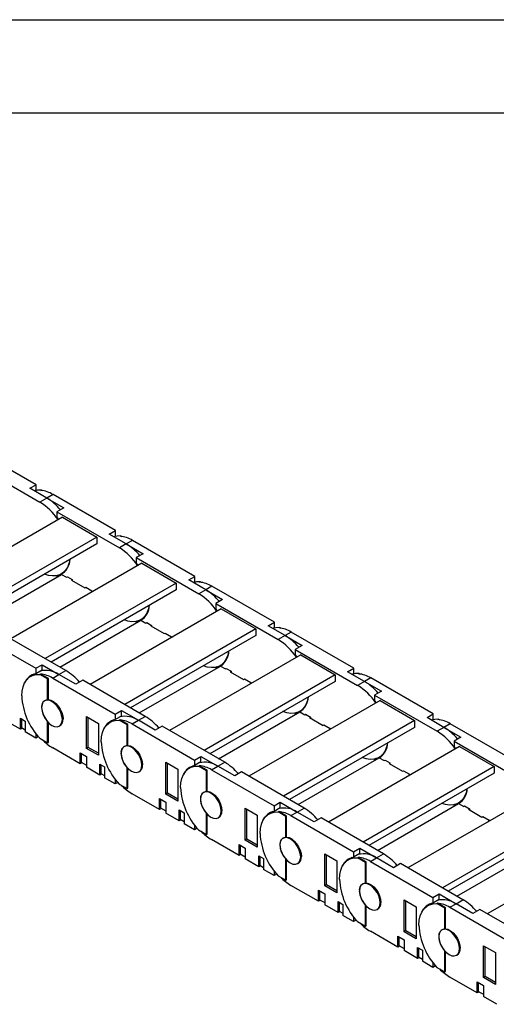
# Model space of a CAD drawing. Header units: inches. Extents: x 0 to 66, y 0 to 51.
# Tile 6 of 10: x 47 to 54.7, y 35.1 to 51. Entities that reach past the tile are written whole.
import ezdxf

# ---------------------------------------------------------------- set-up
doc = ezdxf.new("R2010")
doc.units = ezdxf.units.IN
doc.header["$LTSCALE"] = 6
doc.header["$MEASUREMENT"] = 0
doc.layers.add('TEXT', color=140, linetype='Continuous', lineweight=25)

msp = doc.modelspace()

# ---------------------------------------------------------------- linework, layer by layer
at = {"color": 7, "linetype": 'Continuous'}
msp.add_line((0.001, 51.001), (66.001, 51.001), dxfattribs=at)
for p, q in [((47.246, 43.502), (46.238, 44.084)), ((46.299, 43.804), (47.307, 43.222)), ((47.146, 43.444), (47.246, 43.502)), ((47.418, 43.287), (47.146, 43.444)), ((47.246, 43.413), (47.222, 43.4)), ((47.246, 43.413), (47.246, 43.502)), ((47.321, 43.41), (47.332, 43.417)), ((47.332, 43.417), (47.349, 43.407)), ((47.519, 43.344), (47.418, 43.287)), ((48.526, 42.763), (47.519, 43.344)), ((47.418, 43.287), (47.307, 43.222)), ((47.418, 43.287), (47.691, 43.129)), ((47.691, 43.129), (47.58, 43.065)), ((47.58, 43.065), (47.58, 42.976)), ((47.58, 43.065), (48.588, 42.483)), ((47.669, 42.978), (45.556, 41.758)), ((47.58, 42.976), (47.605, 42.941)), ((47.669, 42.978), (48.226, 42.657)), ((48.426, 42.705), (48.526, 42.763)), ((48.526, 42.674), (48.526, 42.763)), ((48.226, 42.657), (46.113, 41.437)), ((48.226, 42.657), (48.226, 42.547)), ((48.699, 42.547), (48.426, 42.705)), ((48.526, 42.674), (48.503, 42.66)), ((48.602, 42.671), (48.613, 42.677)), ((48.613, 42.677), (48.629, 42.668)), ((48.799, 42.605), (48.699, 42.547)), ((49.807, 42.023), (48.799, 42.605)), ((48.226, 42.547), (46.207, 41.382)), ((48.699, 42.547), (48.588, 42.483)), ((48.699, 42.547), (48.972, 42.39)), ((48.95, 42.239), (46.837, 41.019)), ((48.972, 42.39), (48.861, 42.326)), ((48.861, 42.326), (48.861, 42.237)), ((48.861, 42.326), (49.868, 41.744)), ((48.861, 42.237), (48.886, 42.202)), ((48.95, 42.239), (49.506, 41.917)), ((47.652, 42.063), (47.704, 42.093)), ((46.347, 41.302), (47.655, 42.057)), ((49.506, 41.917), (47.393, 40.698)), ((47.604, 42.042), (47.58, 42.028)), ((47.58, 42.028), (47.58, 42.014)), ((47.655, 42.057), (47.736, 42.01)), ((47.736, 42.01), (47.75, 42.018)), ((47.75, 42.018), (47.828, 41.973)), ((47.75, 42.018), (47.75, 42.018)), ((47.828, 41.973), (47.814, 41.965)), ((47.814, 41.965), (48.031, 41.84)), ((47.828, 41.973), (47.828, 41.957)), ((49.506, 41.917), (49.506, 41.808)), ((49.707, 41.966), (49.807, 42.023)), ((49.98, 41.808), (49.707, 41.966)), ((49.807, 41.935), (49.784, 41.921)), ((49.807, 41.935), (49.807, 42.023)), ((49.883, 41.932), (49.894, 41.938)), ((49.894, 41.938), (49.91, 41.929)), ((49.506, 41.808), (47.488, 40.643)), ((48.031, 41.84), (48.045, 41.848)), ((48.045, 41.848), (48.145, 41.79)), ((48.045, 41.848), (48.045, 41.848)), ((48.145, 41.79), (48.131, 41.782)), ((48.131, 41.782), (48.145, 41.774)), ((48.145, 41.79), (48.145, 41.774)), ((49.98, 41.808), (49.868, 41.744)), ((50.08, 41.866), (49.98, 41.808)), ((49.98, 41.808), (50.252, 41.651)), ((51.088, 41.284), (50.08, 41.866)), ((50.252, 41.651), (50.141, 41.586)), ((50.23, 41.499), (48.117, 40.28)), ((50.141, 41.586), (50.141, 41.498)), ((50.141, 41.586), (51.149, 41.004)), ((50.141, 41.498), (50.166, 41.462)), ((50.23, 41.499), (50.787, 41.178)), ((47.627, 40.562), (48.936, 41.318)), ((48.885, 41.303), (48.861, 41.289)), ((48.861, 41.289), (48.861, 41.274)), ((48.932, 41.324), (48.984, 41.354)), ((48.936, 41.318), (49.016, 41.271)), ((50.987, 41.226), (51.088, 41.284)), ((51.088, 41.195), (51.088, 41.284)), ((46.233, 41.123), (47.24, 40.542)), ((50.787, 41.178), (48.674, 39.958)), ((49.016, 41.271), (49.03, 41.279)), ((49.03, 41.279), (49.108, 41.234)), ((49.03, 41.279), (49.03, 41.279)), ((49.108, 41.234), (49.094, 41.226)), ((49.094, 41.226), (49.312, 41.101)), ((49.108, 41.234), (49.108, 41.218)), ((50.787, 41.178), (50.787, 41.069)), ((51.26, 41.069), (50.987, 41.226)), ((51.088, 41.195), (51.064, 41.182)), ((51.163, 41.192), (51.174, 41.199)), ((51.174, 41.199), (51.19, 41.189)), ((51.36, 41.127), (51.26, 41.069)), ((52.368, 40.545), (51.36, 41.127)), ((47.725, 40.506), (46.717, 41.088)), ((50.787, 41.069), (48.769, 39.904)), ((49.312, 41.101), (49.325, 41.109)), ((49.325, 41.109), (49.426, 41.051)), ((49.325, 41.109), (49.325, 41.109)), ((49.426, 41.051), (49.412, 41.043)), ((49.412, 41.043), (49.425, 41.035)), ((49.426, 41.051), (49.426, 41.035)), ((51.26, 41.069), (51.149, 41.004)), ((51.26, 41.069), (51.533, 40.911)), ((51.533, 40.911), (51.422, 40.847)), ((51.422, 40.847), (51.422, 40.758)), ((51.422, 40.847), (52.429, 40.265)), ((51.511, 40.76), (49.398, 39.54)), ((51.422, 40.758), (51.447, 40.723)), ((51.511, 40.76), (52.067, 40.439)), ((47.24, 40.542), (47.341, 40.599)), ((47.24, 40.542), (47.24, 40.453)), ((47.341, 40.511), (47.24, 40.453)), ((47.341, 40.511), (47.341, 40.599)), ((47.341, 40.599), (47.613, 40.442)), ((47.613, 40.442), (47.725, 40.506)), ((48.908, 39.823), (50.216, 40.578)), ((50.165, 40.564), (50.141, 40.55)), ((50.141, 40.55), (50.141, 40.535)), ((50.213, 40.584), (50.265, 40.615)), ((50.216, 40.578), (50.297, 40.532)), ((50.297, 40.532), (50.311, 40.54)), ((50.311, 40.54), (50.389, 40.495)), ((50.311, 40.54), (50.311, 40.54)), ((50.389, 40.495), (50.375, 40.487)), ((50.375, 40.487), (50.592, 40.361)), ((50.389, 40.495), (50.389, 40.479)), ((52.268, 40.487), (52.368, 40.545)), ((52.541, 40.33), (52.268, 40.487)), ((52.368, 40.456), (52.368, 40.545)), ((47.221, 40.448), (47.158, 40.412)), ((47.305, 40.443), (47.316, 40.45)), ((47.432, 40.37), (47.305, 40.443)), ((47.444, 40.376), (47.316, 40.45)), ((47.444, 40.376), (47.432, 40.37)), ((47.432, 40.031), (47.432, 40.37)), ((47.444, 40.037), (47.444, 40.376)), ((47.513, 40.384), (47.613, 40.442)), ((47.513, 40.384), (48.521, 39.802)), ((47.886, 40.285), (47.613, 40.442)), ((47.997, 40.349), (47.886, 40.285)), ((49.005, 39.767), (47.997, 40.349)), ((52.067, 40.439), (49.955, 39.219)), ((52.067, 40.329), (50.049, 39.164)), ((50.592, 40.361), (50.606, 40.37)), ((50.606, 40.37), (50.706, 40.312)), ((50.606, 40.369), (50.606, 40.37)), ((52.067, 40.439), (52.067, 40.329)), ((52.368, 40.456), (52.345, 40.443)), ((52.541, 40.33), (52.429, 40.265)), ((52.444, 40.453), (52.455, 40.459)), ((52.455, 40.459), (52.471, 40.45)), ((52.641, 40.387), (52.541, 40.33)), ((52.541, 40.33), (52.814, 40.172)), ((53.649, 39.806), (52.641, 40.387)), ((50.706, 40.312), (50.692, 40.304)), ((50.692, 40.304), (50.706, 40.296)), ((50.706, 40.312), (50.706, 40.296)), ((52.814, 40.172), (52.702, 40.108)), ((47.391, 40.024), (47.384, 40.02)), ((47.432, 40.031), (47.444, 40.037)), ((52.791, 40.021), (50.678, 38.801)), ((52.702, 40.108), (52.702, 40.019)), ((52.702, 40.108), (53.71, 39.526)), ((52.702, 40.019), (52.727, 39.984)), ((52.791, 40.021), (53.348, 39.699)), ((47.335, 39.912), (47.335, 39.912)), ((48.521, 39.802), (48.621, 39.86)), ((48.621, 39.771), (48.621, 39.86)), ((48.621, 39.86), (48.894, 39.703)), ((51.493, 39.845), (51.546, 39.875)), ((46.993, 39.736), (47.07, 39.691)), ((46.993, 39.56), (46.993, 39.736)), ((47.009, 39.727), (47.009, 39.585)), ((47.68, 39.725), (47.669, 39.719)), ((48.056, 39.251), (48.056, 39.765)), ((48.056, 39.765), (48.251, 39.653)), ((48.084, 39.267), (48.084, 39.749)), ((48.501, 39.709), (48.438, 39.673)), ((48.521, 39.802), (48.521, 39.714)), ((48.621, 39.771), (48.521, 39.714)), ((48.585, 39.704), (48.596, 39.711)), ((48.713, 39.63), (48.585, 39.704)), ((48.724, 39.637), (48.596, 39.711)), ((48.794, 39.645), (48.894, 39.703)), ((48.894, 39.703), (49.005, 39.767)), ((49.167, 39.545), (48.894, 39.703)), ((50.189, 39.084), (51.497, 39.839)), ((53.348, 39.699), (51.235, 38.48)), ((51.446, 39.824), (51.422, 39.811)), ((51.422, 39.811), (51.422, 39.796)), ((51.497, 39.839), (51.578, 39.793)), ((51.578, 39.793), (51.592, 39.801)), ((51.591, 39.801), (51.669, 39.756)), ((51.591, 39.801), (51.591, 39.801)), ((51.669, 39.756), (51.655, 39.748)), ((51.655, 39.748), (51.873, 39.622)), ((51.669, 39.756), (51.669, 39.74)), ((53.348, 39.699), (53.348, 39.59)), ((53.549, 39.748), (53.649, 39.806)), ((53.821, 39.59), (53.549, 39.748)), ((53.649, 39.717), (53.625, 39.703)), ((53.649, 39.717), (53.649, 39.806)), ((53.724, 39.714), (53.735, 39.72)), ((53.735, 39.72), (53.752, 39.711)), ((46.993, 39.56), (46.775, 39.685)), ((47.023, 39.577), (46.993, 39.56)), ((47.009, 39.585), (47.07, 39.55)), ((47.07, 39.691), (47.07, 39.515)), ((47.432, 39.341), (47.432, 39.68)), ((47.433, 39.68), (47.432, 39.68)), ((47.444, 39.347), (47.444, 39.668)), ((47.62, 39.611), (47.638, 39.621)), ((48.251, 39.653), (48.251, 39.139)), ((48.724, 39.637), (48.713, 39.63)), ((48.713, 39.292), (48.713, 39.63)), ((48.724, 39.298), (48.724, 39.637)), ((48.794, 39.645), (49.801, 39.063)), ((49.278, 39.61), (49.167, 39.545)), ((50.286, 39.028), (49.278, 39.61)), ((53.348, 39.59), (51.33, 38.425)), ((51.873, 39.622), (51.887, 39.63)), ((51.887, 39.63), (51.987, 39.572)), ((51.887, 39.63), (51.887, 39.63)), ((51.987, 39.572), (51.973, 39.564)), ((51.973, 39.564), (51.987, 39.556)), ((51.987, 39.572), (51.987, 39.556)), ((53.821, 39.59), (53.71, 39.526)), ((53.922, 39.648), (53.821, 39.59)), ((53.821, 39.59), (54.094, 39.433)), ((54.929, 39.066), (53.922, 39.648)), ((47.24, 39.416), (47.07, 39.515)), ((47.24, 39.492), (47.24, 39.416)), ((47.282, 39.44), (47.24, 39.416)), ((47.305, 39.415), (47.432, 39.341)), ((54.094, 39.433), (53.983, 39.368)), ((47.432, 39.341), (47.444, 39.347)), ((47.956, 39.003), (47.513, 39.259)), ((48.084, 39.267), (48.056, 39.251)), ((48.251, 39.139), (48.056, 39.251)), ((48.251, 39.171), (48.084, 39.267)), ((48.671, 39.284), (48.664, 39.28)), ((48.713, 39.292), (48.724, 39.298)), ((54.072, 39.282), (51.959, 38.062)), ((53.983, 39.368), (53.983, 39.28)), ((53.983, 39.368), (54.991, 38.787)), ((53.983, 39.28), (54.008, 39.245)), ((54.072, 39.282), (54.629, 38.96)), ((47.956, 39.18), (48.056, 39.122)), ((47.956, 39.003), (47.956, 39.18)), ((47.972, 39.171), (47.972, 39.029)), ((48.056, 39.122), (48.056, 38.946)), ((48.615, 39.172), (48.616, 39.173)), ((49.801, 39.063), (49.902, 39.121)), ((49.801, 39.063), (49.801, 38.974)), ((49.902, 39.032), (49.902, 39.121)), ((49.902, 39.121), (50.174, 38.963)), ((51.469, 38.345), (52.777, 39.1)), ((52.726, 39.085), (52.702, 39.071)), ((52.702, 39.071), (52.702, 39.057)), ((52.774, 39.106), (52.826, 39.136)), ((52.777, 39.1), (52.858, 39.053)), ((52.858, 39.053), (52.872, 39.061)), ((52.872, 39.061), (52.95, 39.016)), ((52.872, 39.061), (52.872, 39.061)), ((47.986, 39.021), (47.956, 39.003)), ((47.972, 39.029), (48.056, 38.981)), ((48.273, 38.82), (48.056, 38.946)), ((48.273, 38.997), (48.351, 38.952)), ((48.273, 38.82), (48.273, 38.997)), ((48.29, 38.987), (48.29, 38.846)), ((48.351, 38.952), (48.351, 38.775)), ((48.713, 38.602), (48.713, 38.94)), ((48.713, 38.94), (48.713, 38.94)), ((48.724, 38.608), (48.724, 38.929)), ((48.961, 38.986), (48.95, 38.979)), ((49.337, 38.512), (49.337, 39.026)), ((49.337, 39.026), (49.531, 38.914)), ((49.364, 38.528), (49.364, 39.01)), ((49.531, 38.914), (49.531, 38.399)), ((49.782, 38.97), (49.719, 38.933)), ((49.902, 39.032), (49.801, 38.974)), ((49.866, 38.965), (49.877, 38.971)), ((49.994, 38.891), (49.866, 38.965)), ((50.005, 38.898), (49.877, 38.971)), ((50.074, 38.906), (50.174, 38.963)), ((50.074, 38.906), (51.082, 38.324)), ((50.174, 38.963), (50.286, 39.028)), ((50.447, 38.806), (50.174, 38.963)), ((54.629, 38.96), (52.516, 37.74)), ((52.95, 39.016), (52.936, 39.008)), ((52.936, 39.008), (53.153, 38.883)), ((52.95, 39.016), (52.95, 39)), ((54.629, 38.96), (54.629, 38.851)), ((48.304, 38.838), (48.273, 38.82)), ((48.29, 38.846), (48.351, 38.811)), ((48.521, 38.677), (48.351, 38.775)), ((48.521, 38.752), (48.521, 38.677)), ((48.901, 38.871), (48.919, 38.882)), ((50.005, 38.898), (49.994, 38.891)), ((49.994, 38.552), (49.994, 38.891)), ((50.005, 38.559), (50.005, 38.898)), ((50.559, 38.87), (50.447, 38.806)), ((51.566, 38.288), (50.559, 38.87)), ((54.629, 38.851), (52.61, 37.686)), ((53.153, 38.883), (53.167, 38.891)), ((53.167, 38.891), (53.267, 38.833)), ((53.167, 38.891), (53.167, 38.891)), ((53.267, 38.833), (53.253, 38.825)), ((53.253, 38.825), (53.267, 38.817)), ((53.267, 38.833), (53.267, 38.817)), ((48.562, 38.701), (48.521, 38.677)), ((48.585, 38.675), (48.713, 38.602)), ((48.713, 38.602), (48.724, 38.608)), ((49.236, 38.264), (48.794, 38.52)), ((49.236, 38.441), (49.337, 38.383)), ((49.236, 38.264), (49.236, 38.441)), ((49.253, 38.431), (49.253, 38.29)), ((49.364, 38.528), (49.337, 38.512)), ((49.531, 38.399), (49.337, 38.512)), ((49.531, 38.431), (49.364, 38.528)), ((49.896, 38.433), (49.896, 38.433)), ((49.952, 38.545), (49.945, 38.541)), ((49.994, 38.552), (50.005, 38.559)), ((55.352, 38.542), (53.24, 37.323)), ((49.267, 38.282), (49.236, 38.264)), ((49.253, 38.29), (49.337, 38.242)), ((49.337, 38.383), (49.337, 38.206)), ((50.617, 37.772), (50.617, 38.287)), ((50.617, 38.287), (50.812, 38.174)), ((50.645, 37.789), (50.645, 38.271)), ((51.082, 38.324), (51.182, 38.382)), ((51.082, 38.324), (51.082, 38.235)), ((51.182, 38.293), (51.082, 38.235)), ((51.182, 38.293), (51.182, 38.382)), ((51.182, 38.382), (51.455, 38.224)), ((51.455, 38.224), (51.566, 38.288)), ((52.75, 37.605), (54.058, 38.361)), ((54.007, 38.346), (53.983, 38.332)), ((53.983, 38.332), (53.983, 38.317)), ((54.054, 38.367), (54.107, 38.397)), ((54.058, 38.361), (54.139, 38.314)), ((54.139, 38.314), (54.153, 38.322)), ((54.153, 38.322), (54.231, 38.277)), ((54.153, 38.322), (54.153, 38.322)), ((54.231, 38.277), (54.217, 38.269)), ((54.217, 38.269), (54.434, 38.144)), ((54.231, 38.277), (54.231, 38.261)), ((49.554, 38.081), (49.337, 38.206)), ((49.554, 38.258), (49.632, 38.213)), ((49.554, 38.081), (49.554, 38.258)), ((49.57, 38.248), (49.57, 38.107)), ((49.57, 38.107), (49.632, 38.071)), ((49.632, 38.213), (49.632, 38.036)), ((49.994, 37.862), (49.994, 38.201)), ((49.994, 38.201), (49.994, 38.201)), ((50.005, 37.869), (50.005, 38.19)), ((50.181, 38.132), (50.199, 38.142)), ((50.242, 38.247), (50.23, 38.24)), ((50.812, 38.174), (50.812, 37.66)), ((51.063, 38.231), (50.999, 38.194)), ((51.146, 38.226), (51.158, 38.232)), ((51.274, 38.152), (51.146, 38.226)), ((51.285, 38.158), (51.158, 38.232)), ((51.285, 38.158), (51.274, 38.152)), ((51.274, 37.813), (51.274, 38.152)), ((51.285, 37.82), (51.285, 38.158)), ((51.355, 38.166), (51.455, 38.224)), ((51.355, 38.166), (52.363, 37.585)), ((51.728, 38.067), (51.455, 38.224)), ((51.839, 38.131), (51.728, 38.067)), ((52.847, 37.549), (51.839, 38.131)), ((55.909, 38.221), (53.796, 37.001)), ((55.909, 38.112), (53.891, 36.947)), ((54.434, 38.144), (54.448, 38.152)), ((54.448, 38.152), (54.548, 38.094)), ((54.448, 38.152), (54.448, 38.152)), ((49.584, 38.099), (49.554, 38.081)), ((49.801, 37.938), (49.632, 38.036)), ((49.801, 38.013), (49.801, 37.938)), ((49.843, 37.962), (49.801, 37.938)), ((54.548, 38.094), (54.534, 38.086)), ((54.534, 38.086), (54.548, 38.078)), ((54.548, 38.094), (54.548, 38.078)), ((49.866, 37.936), (49.994, 37.862)), ((49.994, 37.862), (50.005, 37.869)), ((50.645, 37.789), (50.617, 37.772)), ((50.812, 37.692), (50.645, 37.789)), ((51.232, 37.806), (51.226, 37.802)), ((51.274, 37.813), (51.285, 37.82)), ((56.633, 37.803), (54.52, 36.583)), ((50.517, 37.525), (50.074, 37.78)), ((50.517, 37.702), (50.617, 37.644)), ((50.517, 37.525), (50.517, 37.702)), ((50.534, 37.692), (50.534, 37.551)), ((50.812, 37.66), (50.617, 37.772)), ((50.617, 37.644), (50.617, 37.467)), ((51.176, 37.694), (51.177, 37.694)), ((52.363, 37.585), (52.463, 37.642)), ((52.463, 37.554), (52.463, 37.642)), ((52.463, 37.642), (52.736, 37.485)), ((50.548, 37.543), (50.517, 37.525)), ((50.534, 37.551), (50.617, 37.502)), ((50.834, 37.519), (50.912, 37.474)), ((50.834, 37.342), (50.834, 37.519)), ((50.851, 37.509), (50.851, 37.367)), ((50.912, 37.474), (50.912, 37.297)), ((51.522, 37.507), (51.511, 37.501)), ((51.898, 37.033), (51.898, 37.548)), ((51.898, 37.548), (52.093, 37.435)), ((51.926, 37.049), (51.926, 37.531)), ((52.343, 37.491), (52.28, 37.455)), ((52.363, 37.585), (52.363, 37.496)), ((52.463, 37.554), (52.363, 37.496)), ((52.427, 37.486), (52.438, 37.493)), ((52.555, 37.413), (52.427, 37.486)), ((52.566, 37.419), (52.438, 37.493)), ((52.635, 37.427), (52.736, 37.485)), ((52.736, 37.485), (52.847, 37.549)), ((53.008, 37.327), (52.736, 37.485)), ((54.03, 36.866), (55.339, 37.621)), ((50.834, 37.342), (50.617, 37.467)), ((50.865, 37.359), (50.834, 37.342)), ((50.851, 37.367), (50.912, 37.332)), ((51.274, 37.123), (51.274, 37.462)), ((51.274, 37.462), (51.274, 37.462)), ((51.285, 37.13), (51.285, 37.45)), ((51.462, 37.393), (51.48, 37.403)), ((52.093, 37.435), (52.093, 36.921)), ((52.566, 37.419), (52.555, 37.413)), ((52.555, 37.074), (52.555, 37.413)), ((52.566, 37.08), (52.566, 37.419)), ((52.635, 37.427), (53.643, 36.845)), ((53.12, 37.392), (53.008, 37.327)), ((54.128, 36.81), (53.12, 37.392)), ((51.082, 37.199), (50.912, 37.297)), ((51.082, 37.274), (51.082, 37.199)), ((51.124, 37.223), (51.082, 37.199)), ((51.146, 37.197), (51.274, 37.123)), ((51.274, 37.123), (51.285, 37.13)), ((51.798, 36.786), (51.355, 37.041)), ((51.926, 37.049), (51.898, 37.033)), ((52.093, 36.921), (51.898, 37.033)), ((52.093, 36.953), (51.926, 37.049)), ((52.513, 37.067), (52.506, 37.063)), ((52.555, 37.074), (52.566, 37.08)), ((51.798, 36.962), (51.898, 36.905)), ((51.798, 36.786), (51.798, 36.962)), ((51.814, 36.953), (51.814, 36.811)), ((51.898, 36.905), (51.898, 36.728)), ((52.457, 36.955), (52.457, 36.955)), ((53.643, 36.845), (53.743, 36.903)), ((53.643, 36.845), (53.643, 36.757)), ((53.743, 36.814), (53.743, 36.903)), ((53.743, 36.903), (54.016, 36.746)), ((51.828, 36.803), (51.798, 36.786)), ((51.814, 36.811), (51.898, 36.763)), ((52.115, 36.602), (51.898, 36.728)), ((52.115, 36.779), (52.193, 36.734)), ((52.115, 36.602), (52.115, 36.779)), ((52.132, 36.77), (52.132, 36.628)), ((52.193, 36.734), (52.193, 36.557)), ((52.555, 36.384), (52.555, 36.723)), ((52.555, 36.723), (52.555, 36.723)), ((52.566, 36.39), (52.566, 36.711)), ((52.803, 36.768), (52.791, 36.762)), ((53.178, 36.294), (53.178, 36.808)), ((53.178, 36.808), (53.373, 36.696)), ((53.206, 36.31), (53.206, 36.792)), ((53.373, 36.696), (53.373, 36.181)), ((53.624, 36.752), (53.56, 36.715)), ((53.743, 36.814), (53.643, 36.757)), ((53.708, 36.747), (53.719, 36.754)), ((53.835, 36.673), (53.708, 36.747)), ((53.846, 36.68), (53.719, 36.754)), ((53.846, 36.68), (53.835, 36.673)), ((53.846, 36.341), (53.846, 36.68)), ((53.916, 36.688), (54.016, 36.746)), ((53.916, 36.688), (54.924, 36.106)), ((54.016, 36.746), (54.128, 36.81)), ((54.289, 36.588), (54.016, 36.746)), ((52.146, 36.62), (52.115, 36.602)), ((52.132, 36.628), (52.193, 36.593)), ((52.363, 36.459), (52.193, 36.557)), ((52.363, 36.535), (52.363, 36.459)), ((52.742, 36.653), (52.76, 36.664)), ((53.835, 36.335), (53.835, 36.673)), ((54.4, 36.652), (54.289, 36.588)), ((55.408, 36.071), (54.4, 36.652)), ((52.404, 36.483), (52.363, 36.459)), ((52.427, 36.458), (52.555, 36.384)), ((52.555, 36.384), (52.566, 36.39)), ((53.078, 36.046), (52.635, 36.302)), ((53.078, 36.223), (53.178, 36.165)), ((53.078, 36.046), (53.078, 36.223)), ((53.095, 36.214), (53.095, 36.072)), ((53.206, 36.31), (53.178, 36.294)), ((53.373, 36.181), (53.178, 36.294)), ((53.373, 36.214), (53.206, 36.31)), ((53.738, 36.215), (53.738, 36.216)), ((53.794, 36.327), (53.787, 36.323)), ((53.835, 36.335), (53.846, 36.341)), ((53.109, 36.064), (53.078, 36.046)), ((53.095, 36.072), (53.178, 36.024)), ((53.178, 36.165), (53.178, 35.989)), ((54.459, 35.555), (54.459, 36.069)), ((54.459, 36.069), (54.654, 35.957)), ((54.487, 35.571), (54.487, 36.053)), ((53.395, 35.863), (53.178, 35.989)), ((53.395, 36.04), (53.473, 35.995)), ((53.395, 35.863), (53.395, 36.04)), ((53.412, 36.03), (53.412, 35.889)), ((53.412, 35.889), (53.473, 35.854)), ((53.473, 35.995), (53.473, 35.818)), ((53.835, 35.645), (53.835, 35.983)), ((53.836, 35.983), (53.835, 35.983)), ((53.846, 35.651), (53.846, 35.972)), ((54.023, 35.914), (54.041, 35.925)), ((54.083, 36.029), (54.072, 36.022)), ((54.654, 35.957), (54.654, 35.442)), ((53.426, 35.881), (53.395, 35.863)), ((53.643, 35.72), (53.473, 35.818)), ((53.643, 35.795), (53.643, 35.72)), ((53.685, 35.744), (53.643, 35.72)), ((53.708, 35.718), (53.835, 35.645)), ((53.835, 35.645), (53.846, 35.651)), ((54.487, 35.571), (54.459, 35.555)), ((54.654, 35.474), (54.487, 35.571)), ((54.359, 35.307), (53.916, 35.563)), ((54.359, 35.484), (54.459, 35.426)), ((54.359, 35.307), (54.359, 35.484)), ((54.375, 35.474), (54.375, 35.333)), ((54.654, 35.442), (54.459, 35.555)), ((54.459, 35.426), (54.459, 35.249)), ((54.389, 35.325), (54.359, 35.307)), ((54.375, 35.333), (54.459, 35.285)), ((54.676, 35.124), (54.459, 35.249))]:
    msp.add_line(p, q)
at = {"flags": 128}
for points in [[(47.332, 43.417), (47.27, 43.414), (47.233, 43.406)], [(48.613, 42.677), (48.551, 42.675), (48.514, 42.666)], [(47.788, 42.295), (47.775, 42.231), (47.75, 42.17), (47.717, 42.119), (47.675, 42.079), (47.626, 42.05), (47.57, 42.034), (47.509, 42.031), (47.444, 42.041), (47.382, 42.06)], [(47.638, 42.047), (47.628, 42.043), (47.58, 42.028)], [(49.894, 41.938), (49.832, 41.936), (49.794, 41.927)], [(49.069, 41.556), (49.055, 41.492), (49.031, 41.431), (48.998, 41.38), (48.956, 41.339), (48.907, 41.311), (48.851, 41.295), (48.79, 41.292), (48.725, 41.301), (48.663, 41.321)], [(48.918, 41.308), (48.909, 41.303), (48.861, 41.289)], [(51.174, 41.199), (51.112, 41.196), (51.075, 41.188)], [(50.35, 40.816), (50.336, 40.753), (50.311, 40.692), (50.278, 40.64), (50.236, 40.6), (50.187, 40.572), (50.132, 40.556), (50.071, 40.553), (50.006, 40.562), (49.944, 40.582)], [(50.199, 40.568), (50.189, 40.564), (50.141, 40.55)], [(47.015, 40.096), (47.02, 40.174), (47.035, 40.245), (47.06, 40.306), (47.094, 40.358), (47.136, 40.398), (47.186, 40.426), (47.243, 40.441), (47.305, 40.443)], [(52.455, 40.459), (52.393, 40.457), (52.355, 40.449)], [(47.669, 39.719), (47.663, 39.772), (47.647, 39.828), (47.62, 39.883), (47.585, 39.934), (47.545, 39.976), (47.502, 40.008), (47.459, 40.026), (47.418, 40.03), (47.384, 40.02), (47.357, 39.995), (47.341, 39.958), (47.335, 39.912)], [(47.444, 40.037), (47.483, 40.029), (47.525, 40.007), (47.566, 39.974), (47.604, 39.932), (47.636, 39.883), (47.66, 39.829), (47.675, 39.776), (47.68, 39.725)], [(51.63, 40.077), (51.616, 40.014), (51.592, 39.952), (51.559, 39.901), (51.517, 39.861), (51.468, 39.833), (51.412, 39.817), (51.351, 39.813), (51.286, 39.823), (51.224, 39.843)], [(47.335, 39.912), (47.341, 39.858), (47.357, 39.802), (47.384, 39.747), (47.418, 39.696), (47.459, 39.654), (47.502, 39.622), (47.545, 39.604), (47.585, 39.6), (47.62, 39.611), (47.647, 39.635), (47.663, 39.672), (47.669, 39.719)], [(48.295, 39.357), (48.3, 39.435), (48.315, 39.506), (48.34, 39.567), (48.374, 39.618), (48.417, 39.659), (48.467, 39.687), (48.523, 39.702), (48.585, 39.704)], [(51.479, 39.829), (51.47, 39.825), (51.422, 39.811)], [(53.735, 39.72), (53.673, 39.718), (53.636, 39.709)], [(48.95, 38.979), (48.944, 39.033), (48.927, 39.089), (48.901, 39.144), (48.866, 39.195), (48.826, 39.237), (48.783, 39.269), (48.739, 39.287), (48.699, 39.291), (48.664, 39.28), (48.638, 39.256), (48.621, 39.219), (48.616, 39.172)], [(48.724, 39.298), (48.764, 39.29), (48.806, 39.268), (48.846, 39.235), (48.884, 39.193), (48.916, 39.143), (48.941, 39.09), (48.956, 39.037), (48.961, 38.986)], [(52.911, 39.338), (52.897, 39.274), (52.873, 39.213), (52.839, 39.162), (52.798, 39.122), (52.748, 39.093), (52.693, 39.077), (52.632, 39.074), (52.567, 39.084), (52.505, 39.103)], [(48.616, 39.172), (48.621, 39.119), (48.638, 39.063), (48.664, 39.008), (48.699, 38.957), (48.739, 38.915), (48.783, 38.883), (48.826, 38.865), (48.866, 38.861), (48.901, 38.871), (48.927, 38.896), (48.944, 38.933), (48.95, 38.979)], [(52.76, 39.09), (52.751, 39.086), (52.702, 39.071)], [(49.576, 38.618), (49.581, 38.696), (49.596, 38.766), (49.621, 38.828), (49.655, 38.879), (49.697, 38.919), (49.747, 38.947), (49.804, 38.963), (49.866, 38.965)], [(54.191, 38.598), (54.177, 38.535), (54.153, 38.474), (54.12, 38.423), (54.078, 38.382), (54.029, 38.354), (53.973, 38.338), (53.912, 38.335), (53.847, 38.344), (53.785, 38.364)], [(50.23, 38.24), (50.224, 38.293), (50.208, 38.35), (50.181, 38.405), (50.147, 38.455), (50.106, 38.498), (50.063, 38.529), (50.02, 38.548), (49.98, 38.552), (49.945, 38.541), (49.918, 38.517), (49.902, 38.48), (49.896, 38.433)], [(49.896, 38.433), (49.902, 38.38), (49.918, 38.324), (49.945, 38.268), (49.98, 38.218), (50.02, 38.175), (50.063, 38.144), (50.106, 38.125), (50.147, 38.121), (50.181, 38.132), (50.208, 38.157), (50.224, 38.194), (50.23, 38.24)], [(50.005, 38.559), (50.044, 38.55), (50.086, 38.529), (50.127, 38.496), (50.165, 38.453), (50.197, 38.404), (50.221, 38.351), (50.236, 38.297), (50.242, 38.246)], [(54.04, 38.351), (54.031, 38.346), (53.983, 38.332)], [(50.857, 37.879), (50.862, 37.957), (50.877, 38.027), (50.901, 38.089), (50.935, 38.14), (50.978, 38.18), (51.028, 38.208), (51.084, 38.223), (51.146, 38.226)], [(51.511, 37.501), (51.505, 37.554), (51.488, 37.61), (51.462, 37.666), (51.427, 37.716), (51.387, 37.759), (51.344, 37.79), (51.3, 37.809), (51.26, 37.813), (51.226, 37.802), (51.199, 37.777), (51.182, 37.74), (51.177, 37.694)], [(51.285, 37.82), (51.325, 37.811), (51.367, 37.79), (51.408, 37.757), (51.445, 37.714), (51.477, 37.665), (51.502, 37.612), (51.517, 37.558), (51.522, 37.507)], [(51.177, 37.694), (51.182, 37.641), (51.199, 37.584), (51.226, 37.529), (51.26, 37.479), (51.3, 37.436), (51.344, 37.404), (51.387, 37.386), (51.427, 37.382), (51.462, 37.393), (51.488, 37.417), (51.505, 37.454), (51.511, 37.501)], [(52.137, 37.139), (52.142, 37.217), (52.157, 37.288), (52.182, 37.349), (52.216, 37.401), (52.258, 37.441), (52.308, 37.469), (52.365, 37.484), (52.427, 37.486)], [(52.791, 36.762), (52.786, 36.815), (52.769, 36.871), (52.742, 36.926), (52.708, 36.977), (52.668, 37.019), (52.624, 37.051), (52.581, 37.069), (52.541, 37.073), (52.506, 37.063), (52.48, 37.038), (52.463, 37.001), (52.457, 36.954)], [(52.566, 37.08), (52.606, 37.072), (52.647, 37.05), (52.688, 37.017), (52.726, 36.975), (52.758, 36.926), (52.782, 36.872), (52.798, 36.819), (52.803, 36.768)], [(52.457, 36.954), (52.463, 36.901), (52.48, 36.845), (52.506, 36.79), (52.541, 36.739), (52.581, 36.697), (52.624, 36.665), (52.668, 36.647), (52.708, 36.643), (52.742, 36.653), (52.769, 36.678), (52.786, 36.715), (52.791, 36.762)], [(53.418, 36.4), (53.423, 36.478), (53.438, 36.548), (53.463, 36.61), (53.497, 36.661), (53.539, 36.701), (53.589, 36.729), (53.646, 36.745), (53.708, 36.747)], [(54.072, 36.022), (54.066, 36.076), (54.05, 36.132), (54.023, 36.187), (53.988, 36.238), (53.948, 36.28), (53.905, 36.312), (53.862, 36.33), (53.821, 36.334), (53.787, 36.323), (53.76, 36.299), (53.744, 36.262), (53.738, 36.215)], [(53.738, 36.215), (53.744, 36.162), (53.76, 36.106), (53.787, 36.051), (53.821, 36), (53.862, 35.957), (53.905, 35.926), (53.948, 35.908), (53.988, 35.904), (54.023, 35.914), (54.05, 35.939), (54.066, 35.976), (54.072, 36.022)], [(53.846, 36.341), (53.886, 36.333), (53.928, 36.311), (53.969, 36.278), (54.006, 36.236), (54.038, 36.186), (54.063, 36.133), (54.078, 36.079), (54.083, 36.029)]]:
    msp.add_lwpolyline(points, dxfattribs=at)
for centre, radius, start, end in [((47.278, 42.95), 0.462, 58.5838, 84.5873), ((46.802, 42.405), 0.961, 33.755, 58.2966), ((46.959, 42.525), 0.889, 40.1591, 58.902), ((48.558, 42.211), 0.462, 58.5838, 84.5873), ((48.083, 41.666), 0.961, 33.755, 58.2966), ((48.24, 41.786), 0.889, 40.1591, 58.902), ((47.483, 42.317), 0.312, 303.4786, 356.6728), ((49.839, 41.471), 0.462, 58.5838, 84.5873), ((49.521, 41.047), 0.889, 40.1591, 58.902), ((49.363, 40.926), 0.961, 33.755, 58.2966), ((48.764, 41.577), 0.312, 303.4786, 356.6728), ((51.119, 40.732), 0.462, 58.5838, 84.5873), ((50.644, 40.187), 0.961, 33.755, 58.2966), ((50.801, 40.308), 0.889, 40.1591, 58.902), ((50.044, 40.838), 0.312, 303.4786, 356.6728), ((47.403, 40.136), 0.371, 55.5461, 103.5145), ((47.266, 39.745), 0.889, 40.1591, 58.902), ((47.29, 40.207), 0.251, 101.5189, 156.0313), ((47.272, 39.99), 0.462, 58.5838, 84.5873), ((52.4, 39.993), 0.462, 58.5838, 84.5873), ((52.082, 39.568), 0.889, 40.1591, 58.902), ((51.925, 39.448), 0.961, 33.755, 58.2966), ((48.085, 40.149), 1.072, 182.8188, 223.25), ((47.434, 39.93), 0.101, 91.1318, 190.2227), ((51.325, 40.099), 0.312, 303.4786, 356.6728), ((47.702, 39.93), 0.368, 182.8023, 222.859), ((47.57, 39.71), 0.111, 299.2595, 7.5545), ((48.571, 39.468), 0.251, 101.5189, 156.0313), ((48.553, 39.25), 0.462, 58.5838, 84.5873), ((48.684, 39.397), 0.371, 55.5461, 103.5145), ((48.546, 39.006), 0.889, 40.1591, 58.902), ((53.681, 39.254), 0.462, 58.5838, 84.5873), ((53.362, 38.829), 0.889, 40.1591, 58.902), ((47.938, 39.975), 0.832, 224.3935, 239.3209), ((53.205, 38.709), 0.961, 33.755, 58.2966), ((49.366, 39.41), 1.072, 182.8188, 223.25), ((48.715, 39.19), 0.101, 91.1318, 190.2227), ((52.606, 39.36), 0.312, 303.4786, 356.6728), ((48.982, 39.19), 0.368, 182.8023, 222.859), ((48.85, 38.971), 0.111, 299.2595, 7.5545), ((49.852, 38.728), 0.251, 101.5189, 156.0313), ((49.833, 38.511), 0.462, 58.5838, 84.5873), ((49.964, 38.657), 0.371, 55.5461, 103.5145), ((49.827, 38.267), 0.889, 40.1591, 58.902), ((49.218, 39.235), 0.832, 224.3935, 239.3209), ((50.646, 38.671), 1.072, 182.8188, 223.25), ((53.886, 38.62), 0.312, 303.4786, 356.6728), ((49.996, 38.451), 0.101, 91.1318, 190.2227), ((50.263, 38.451), 0.368, 182.8023, 222.859), ((51.245, 37.918), 0.371, 55.5461, 103.5145), ((51.107, 37.527), 0.889, 40.1591, 58.902), ((50.131, 38.232), 0.111, 299.2595, 7.5545), ((51.132, 37.989), 0.251, 101.5189, 156.0313), ((51.114, 37.772), 0.462, 58.5838, 84.5873), ((50.499, 38.496), 0.832, 224.3935, 239.3209), ((51.927, 37.931), 1.072, 182.8188, 223.25), ((51.276, 37.712), 0.101, 91.1318, 190.2227), ((51.544, 37.712), 0.368, 182.8023, 222.859), ((51.412, 37.493), 0.111, 299.2595, 7.5545), ((52.413, 37.25), 0.251, 101.5189, 156.0313), ((52.395, 37.033), 0.462, 58.5838, 84.5873), ((52.526, 37.179), 0.371, 55.5461, 103.5145), ((52.388, 36.788), 0.889, 40.1591, 58.902), ((51.779, 37.757), 0.832, 224.3935, 239.3209), ((53.208, 37.192), 1.072, 182.8188, 223.25), ((52.557, 36.973), 0.101, 91.1318, 190.2227), ((52.824, 36.973), 0.368, 182.8023, 222.859), ((52.692, 36.753), 0.111, 299.2595, 7.5545), ((53.693, 36.511), 0.251, 101.5189, 156.0313), ((53.806, 36.439), 0.371, 55.5461, 103.5145), ((53.675, 36.293), 0.462, 58.5838, 84.5873), ((53.669, 36.049), 0.889, 40.1591, 58.902), ((53.06, 37.018), 0.832, 224.3935, 239.3209), ((54.488, 36.453), 1.072, 182.8188, 223.25), ((53.837, 36.233), 0.101, 91.1318, 190.2227), ((54.105, 36.233), 0.368, 182.8023, 222.859), ((53.973, 36.014), 0.111, 299.2595, 7.5545), ((54.341, 36.278), 0.832, 224.3935, 239.3209)]:
    msp.add_arc(centre, radius, start, end)
at = {"layer": 'TEXT'}
msp.add_line((1.5, 49.5), (64.5, 49.5), dxfattribs=at)

doc.saveas('drawing.dxf')
